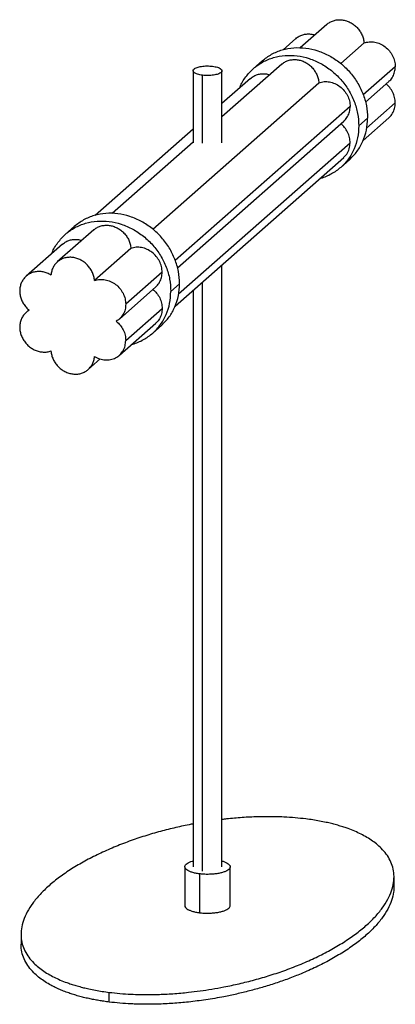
# Paper-space layout '_Dimétrica' of a CAD drawing. Header units: millimetres. Extents: x 59625 to 59807, y -7540 to -7062.
import ezdxf

# ---------------------------------------------------------------- set-up
doc = ezdxf.new("R2010")
doc.units = ezdxf.units.MM

psp = doc.layouts.new('_Dimétrica')

# ---------------------------------------------------------------- linework, layer by layer
at = {"color": 7, "linetype": 'Continuous', "lineweight": 25}
for p, q in [((59773.81, -7064.57), (59760.84, -7076.02)), ((59758.69, -7071.47), (59752.56, -7076.88)), ((59791.87, -7073.56), (59780.55, -7083.55)), ((59751.89, -7083.9), (59722.9, -7109.47)), ((59742.46, -7082.26), (59738.22, -7086)), ((59807.03, -7085.11), (59791.47, -7098.84)), ((59708.9, -7087.07), (59708.9, -7122.04)), ((59713.43, -7122.25), (59713.43, -7089.26)), ((59722.9, -7122.04), (59722.9, -7087.07)), ((59689.33, -7163.99), (59769.95, -7092.89)), ((59736.77, -7090.8), (59722.9, -7103.03)), ((59792.49, -7102.36), (59803.93, -7092.27)), ((59785.11, -7104.44), (59700.25, -7179.28)), ((59793.07, -7115.03), (59807.03, -7102.71)), ((59701.27, -7182.81), (59782.01, -7111.61)), ((59793.56, -7110.03), (59789.32, -7113.78)), ((59791.4, -7120.92), (59803.93, -7109.88)), ((59708.9, -7115.38), (59661.34, -7157.32)), ((59708.9, -7121.82), (59669.62, -7156.46)), ((59701.85, -7195.47), (59785.11, -7122.05)), ((59700.18, -7201.37), (59782.01, -7129.21)), ((59780.55, -7134), (59784.8, -7130.26)), ((59660.68, -7164.35), (59643, -7179.94)), ((59651.25, -7162.71), (59647.01, -7166.45)), ((59645.55, -7171.25), (59627.88, -7186.84)), ((59678.74, -7173.34), (59661.06, -7188.93)), ((59693.89, -7184.89), (59676.22, -7200.48)), ((59722.9, -7473.63), (59722.9, -7181.33)), ((59698.1, -7194.22), (59702.35, -7190.48)), ((59713.43, -7475.81), (59713.43, -7189.69)), ((59673.11, -7207.64), (59690.79, -7192.05)), ((59708.9, -7193.68), (59708.9, -7473.63)), ((59629.23, -7203.25), (59627.88, -7204.44)), ((59676.22, -7218.08), (59693.89, -7202.49)), ((59673.11, -7225.24), (59690.79, -7209.65)), ((59689.34, -7214.45), (59693.58, -7210.71)), ((59657.99, -7232.14), (59663.8, -7227.02)), ((59704.9, -7473.63), (59704.9, -7492.48)), ((59712.01, -7477.06), (59712.01, -7495.91)), ((59726.9, -7492.48), (59726.9, -7473.63)), ((59806.41, -7483.23), (59806.41, -7478.52)), ((59625.39, -7506.45), (59625.39, -7511.16)), ((59668.17, -7539.29), (59668.17, -7534.58))]:
    psp.add_line(p, q, dxfattribs=at)
for points, knots in [([(59773.84, -7064.6), (59773.93, -7064.5), (59774.45, -7063.96), (59775.67, -7063.27), (59777.42, -7062.57), (59779.33, -7062.26), (59781.31, -7062.33), (59783.28, -7062.76), (59785.19, -7063.55), (59786.97, -7064.68), (59788.54, -7066.09), (59789.87, -7067.75), (59790.89, -7069.59), (59791.61, -7071.55), (59791.79, -7072.89), (59791.87, -7073.56)], [0, 0, 0, 0, 0.017322, 0.099211, 0.181101, 0.262991, 0.344881, 0.426771, 0.508661, 0.590551, 0.672441, 0.75433, 0.83622, 0.91811, 1, 1, 1, 1]), ([(59758.72, -7071.5), (59759, -7071.26), (59759.73, -7070.59), (59761.2, -7069.85), (59763.02, -7069.3), (59764.96, -7069.15), (59766.65, -7069.28), (59767.64, -7069.6), (59767.99, -7069.71)], [0, 0, 0, 0, 0.116179, 0.311044, 0.505909, 0.700774, 0.895639, 1, 1, 1, 1]), ([(59731.62, -7095.34), (59731.66, -7095.22), (59732.25, -7093.28), (59734.41, -7090.01), (59738.07, -7085.84), (59742.66, -7082.65), (59747.86, -7080.5), (59753.51, -7079.48), (59759.39, -7079.64), (59765.27, -7080.96), (59770.92, -7083.4), (59776.13, -7086.87), (59780.69, -7091.22), (59784.44, -7096.29), (59787.21, -7101.89), (59788.99, -7107.81), (59789.21, -7111.79), (59789.32, -7113.78)], [0, 0, 0, 0, 0.004815, 0.075899, 0.146984, 0.218069, 0.289153, 0.360238, 0.431323, 0.502407, 0.573492, 0.644577, 0.715661, 0.786746, 0.857831, 0.928915, 1, 1, 1, 1]), ([(59751.92, -7083.93), (59752.01, -7083.83), (59752.53, -7083.29), (59753.75, -7082.6), (59755.5, -7081.9), (59757.41, -7081.6), (59759.39, -7081.66), (59761.36, -7082.09), (59763.27, -7082.89), (59765.05, -7084.01), (59766.62, -7085.42), (59767.95, -7087.08), (59768.97, -7088.92), (59769.69, -7090.88), (59769.87, -7092.22), (59769.95, -7092.89)], [0, 0, 0, 0, 0.017322, 0.099211, 0.181101, 0.262991, 0.344881, 0.426771, 0.508661, 0.590551, 0.672441, 0.75433, 0.83622, 0.91811, 1, 1, 1, 1]), ([(59803.89, -7092.23), (59804.05, -7092.11), (59804.86, -7091.52), (59805.88, -7089.96), (59806.86, -7087.68), (59806.97, -7085.97), (59807.03, -7085.11)], [0, 0, 0, 0, 0.0752998, 0.3835332, 0.6917666, 1, 1, 1, 1]), ([(59736.8, -7090.84), (59737.07, -7090.59), (59737.81, -7089.92), (59739.27, -7089.19), (59741.1, -7088.63), (59743.04, -7088.48), (59744.73, -7088.61), (59745.72, -7088.93), (59746.07, -7089.04)], [0, 0, 0, 0, 0.116179, 0.311044, 0.505909, 0.700774, 0.895639, 1, 1, 1, 1]), ([(59807.03, -7102.71), (59806.97, -7101.84), (59806.85, -7100.1), (59805.89, -7097.56), (59804.49, -7095.25), (59803.2, -7094.05), (59802.57, -7093.47)], [0, 0, 0, 0, 0.254397, 0.508795, 0.763192, 1, 1, 1, 1]), ([(59781.97, -7111.56), (59782.13, -7111.44), (59782.94, -7110.85), (59783.96, -7109.3), (59784.94, -7107.01), (59785.05, -7105.3), (59785.11, -7104.44)], [0, 0, 0, 0, 0.0753, 0.383533, 0.691767, 1, 1, 1, 1]), ([(59803.9, -7109.85), (59803.99, -7109.79), (59804.76, -7109.26), (59805.78, -7107.74), (59806.84, -7105.39), (59806.97, -7103.61), (59807.03, -7102.71)], [0, 0, 0, 0, 0.037586, 0.358391, 0.679195, 1, 1, 1, 1]), ([(59789.32, -7113.78), (59789.21, -7115.74), (59788.99, -7119.66), (59787.21, -7125.13), (59784.44, -7130.02), (59780.7, -7134.18), (59776.1, -7137.28), (59772.59, -7139.02), (59770.59, -7139.37), (59770.46, -7139.39)], [0, 0, 0, 0, 0.164806, 0.329612, 0.494419, 0.659225, 0.824031, 0.988837, 1, 1, 1, 1]), ([(59785.11, -7122.05), (59785.05, -7121.18), (59784.93, -7119.44), (59783.97, -7116.89), (59782.57, -7114.59), (59781.28, -7113.38), (59780.65, -7112.8)], [0, 0, 0, 0, 0.254397, 0.508795, 0.763192, 1, 1, 1, 1]), ([(59781.95, -7129.16), (59782.49, -7128.65), (59783.71, -7127.5), (59784.86, -7125.02), (59785.03, -7123.04), (59785.11, -7122.05)], [0, 0, 0, 0, 0.282126, 0.641063, 1, 1, 1, 1]), ([(59640.4, -7175.79), (59640.44, -7175.67), (59641.03, -7173.72), (59643.2, -7170.46), (59646.85, -7166.29), (59651.44, -7163.1), (59656.64, -7160.94), (59662.29, -7159.93), (59668.17, -7160.09), (59674.05, -7161.41), (59679.7, -7163.85), (59684.91, -7167.31), (59689.47, -7171.66), (59693.22, -7176.74), (59695.99, -7182.33), (59697.77, -7188.26), (59697.99, -7192.23), (59698.1, -7194.22)], [0, 0, 0, 0, 0.004815, 0.075899, 0.146984, 0.218069, 0.289153, 0.360238, 0.431323, 0.502407, 0.573492, 0.644577, 0.715661, 0.786746, 0.857831, 0.928915, 1, 1, 1, 1]), ([(59660.7, -7164.37), (59660.79, -7164.28), (59661.32, -7163.74), (59662.53, -7163.04), (59664.28, -7162.35), (59666.2, -7162.04), (59668.17, -7162.1), (59670.15, -7162.54), (59672.06, -7163.33), (59673.83, -7164.45), (59675.41, -7165.87), (59676.73, -7167.52), (59677.76, -7169.36), (59678.47, -7171.33), (59678.65, -7172.67), (59678.74, -7173.34)], [0, 0, 0, 0, 0.017322, 0.099211, 0.181101, 0.262991, 0.344881, 0.426771, 0.508661, 0.590551, 0.672441, 0.75433, 0.83622, 0.91811, 1, 1, 1, 1]), ([(59645.58, -7171.28), (59645.86, -7171.03), (59646.59, -7170.37), (59648.06, -7169.63), (59649.88, -7169.08), (59651.82, -7168.93), (59653.51, -7169.06), (59654.5, -7169.38), (59654.85, -7169.49)], [0, 0, 0, 0, 0.116179, 0.311044, 0.505909, 0.700774, 0.895639, 1, 1, 1, 1]), ([(59690.75, -7192), (59690.91, -7191.89), (59691.72, -7191.3), (59692.74, -7189.74), (59693.72, -7187.46), (59693.84, -7185.75), (59693.89, -7184.89)], [0, 0, 0, 0, 0.0753, 0.383533, 0.691767, 1, 1, 1, 1]), ([(59679.25, -7219.83), (59679.37, -7219.81), (59681.38, -7219.47), (59684.88, -7217.73), (59689.48, -7214.63), (59693.22, -7210.47), (59695.99, -7205.58), (59697.77, -7200.1), (59697.99, -7196.18), (59698.1, -7194.22)], [0, 0, 0, 0, 0.011163, 0.175969, 0.340775, 0.505581, 0.670388, 0.835194, 1, 1, 1, 1]), ([(59689.44, -7193.25), (59690.06, -7193.83), (59691.35, -7195.03), (59692.76, -7197.33), (59693.72, -7199.88), (59693.83, -7201.62), (59693.89, -7202.49)], [0, 0, 0, 0, 0.236808, 0.491205, 0.745603, 1, 1, 1, 1]), ([(59693.89, -7202.49), (59693.83, -7203.38), (59693.71, -7205.17), (59692.64, -7207.51), (59691.62, -7209.04), (59690.85, -7209.57), (59690.77, -7209.62)], [0, 0, 0, 0, 0.320805, 0.641609, 0.962414, 1, 1, 1, 1]), ([(59708.9, -7452.82), (59708.58, -7452.88), (59705.69, -7453.39), (59700.35, -7454.58), (59692.82, -7456.46), (59685.25, -7458.69), (59677.7, -7461.26), (59670.26, -7464.16), (59663.05, -7467.38), (59656.18, -7470.89), (59649.79, -7474.66), (59643.99, -7478.64), (59638.87, -7482.78), (59634.51, -7487.01), (59630.96, -7491.27), (59628.27, -7495.51), (59626.44, -7499.66), (59625.46, -7503.66), (59625.29, -7507.48), (59625.87, -7511.07), (59627.13, -7514.41), (59629, -7517.48), (59631.27, -7520.14), (59633.77, -7522.4), (59636.35, -7524.31), (59639.13, -7526.02), (59642.07, -7527.55), (59645.16, -7528.93), (59648.11, -7530.05), (59650.84, -7530.95), (59653.26, -7531.66), (59655.77, -7532.32), (59658.51, -7532.96), (59661.51, -7533.56), (59664.78, -7534.12), (59667.04, -7534.42), (59668.17, -7534.58)], [0, 0, 0, 0, 0.003769, 0.033956, 0.066489, 0.101402, 0.13867, 0.178199, 0.220081, 0.263708, 0.308734, 0.354755, 0.401322, 0.447891, 0.493912, 0.538938, 0.582565, 0.624446, 0.663975, 0.701244, 0.736158, 0.76869, 0.798875, 0.821939, 0.843679, 0.864164, 0.882444, 0.900202, 0.917542, 0.928866, 0.94002, 0.951039, 0.961962, 0.974715, 0.987373, 1, 1, 1, 1]), ([(59668.17, -7534.58), (59669.9, -7534.77), (59673.37, -7535.17), (59678.36, -7535.49), (59683.01, -7535.66), (59687.29, -7535.69), (59691.42, -7535.63), (59695.37, -7535.47), (59699.13, -7535.25), (59702.92, -7534.95), (59707.33, -7534.51), (59712.4, -7533.89), (59718.14, -7533.03), (59724.5, -7531.88), (59731.47, -7530.39), (59738.98, -7528.5), (59746.55, -7526.27), (59754.1, -7523.71), (59761.54, -7520.81), (59768.76, -7517.59), (59775.62, -7514.07), (59782.01, -7510.3), (59787.81, -7506.32), (59792.93, -7502.19), (59797.3, -7497.96), (59800.84, -7493.69), (59803.53, -7489.46), (59805.36, -7485.31), (59806.34, -7481.3), (59806.51, -7477.48), (59805.94, -7473.9), (59804.68, -7470.56), (59802.81, -7467.48), (59800.53, -7464.83), (59798.03, -7462.57), (59795.45, -7460.65), (59792.67, -7458.94), (59789.73, -7457.41), (59786.65, -7456.03), (59783.69, -7454.91), (59780.96, -7454.01), (59778.54, -7453.3), (59776.04, -7452.64), (59773.29, -7452), (59770.29, -7451.4), (59767.02, -7450.84), (59764.76, -7450.54), (59763.63, -7450.39)], [0, 0, 0, 0, 0.015821, 0.03176, 0.04394, 0.05628, 0.068855, 0.079689, 0.090707, 0.101945, 0.11344, 0.13055, 0.148707, 0.167967, 0.193179, 0.22035, 0.249509, 0.280634, 0.313648, 0.348627, 0.385063, 0.422668, 0.461104, 0.499996, 0.538889, 0.577326, 0.61493, 0.651367, 0.686344, 0.719359, 0.750485, 0.779644, 0.806814, 0.832025, 0.851287, 0.869444, 0.886552, 0.90182, 0.916651, 0.931133, 0.940591, 0.949906, 0.959109, 0.968231, 0.978883, 0.989454, 1, 1, 1, 1]), ([(59763.63, -7450.39), (59761.9, -7450.19), (59758.43, -7449.79), (59753.44, -7449.47), (59748.79, -7449.31), (59744.51, -7449.27), (59740.38, -7449.34), (59736.44, -7449.49), (59732.67, -7449.71), (59728.89, -7450.02), (59725.61, -7450.33), (59723.63, -7450.58), (59722.9, -7450.67)], [0, 0, 0, 0, 0.131608, 0.264189, 0.365502, 0.468154, 0.572752, 0.662877, 0.754526, 0.848011, 0.943626, 1, 1, 1, 1]), ([(59712.01, -7477.06), (59711.35, -7476.96), (59710.03, -7476.76), (59708.32, -7476.31), (59706.89, -7475.77), (59705.81, -7475.14), (59705.12, -7474.46), (59704.84, -7473.74), (59704.98, -7473.02), (59705.54, -7472.32), (59706.51, -7471.68), (59707.64, -7471.16), (59708.55, -7470.91), (59708.9, -7470.82)], [0, 0, 0, 0, 0.0940985, 0.1881971, 0.2822956, 0.3763941, 0.4704926, 0.5645912, 0.6586897, 0.7527882, 0.8468867, 0.9409853, 1, 1, 1, 1]), ([(59722.9, -7470.82), (59723.08, -7470.86), (59723.84, -7471.05), (59724.9, -7471.48), (59725.99, -7472.11), (59726.69, -7472.79), (59726.97, -7473.51), (59726.82, -7474.23), (59726.26, -7474.93), (59725.29, -7475.58), (59723.97, -7476.15), (59722.34, -7476.63), (59720.46, -7476.99), (59718.4, -7477.22), (59716.25, -7477.31), (59714.08, -7477.27), (59712.7, -7477.13), (59712.01, -7477.06)], [0, 0, 0, 0, 0.0217, 0.091579, 0.161457, 0.231336, 0.301214, 0.371093, 0.440971, 0.51085, 0.580729, 0.650607, 0.720486, 0.790364, 0.860243, 0.930121, 1, 1, 1, 1]), ([(59806.33, -7483.23), (59806.33, -7484.13), (59806.31, -7486.38), (59805.34, -7490.02), (59803.53, -7494.17), (59800.84, -7498.41), (59797.3, -7502.67), (59792.93, -7506.9), (59787.81, -7511.04), (59782.01, -7515.01), (59775.62, -7518.78), (59768.76, -7522.3), (59761.92, -7525.35), (59755.28, -7527.97), (59748.99, -7530.18), (59742.67, -7532.15), (59736.37, -7533.89), (59730.16, -7535.39), (59724.53, -7536.58), (59719.51, -7537.5), (59715.18, -7538.2), (59710.92, -7538.79), (59706.85, -7539.28), (59702.92, -7539.66), (59699.13, -7539.96), (59695.37, -7540.19), (59691.78, -7540.33), (59688.36, -7540.39), (59685.13, -7540.39), (59681.95, -7540.33), (59678.02, -7540.18), (59673.37, -7539.88), (59669.9, -7539.49), (59668.17, -7539.29)], [0, 0, 0, 0, 0.033026, 0.082304, 0.133637, 0.186616, 0.240766, 0.295561, 0.350354, 0.404503, 0.457482, 0.508815, 0.558095, 0.596956, 0.634151, 0.669618, 0.702613, 0.733847, 0.763349, 0.783788, 0.803724, 0.822165, 0.840176, 0.85637, 0.872203, 0.887725, 0.90299, 0.916312, 0.929435, 0.942402, 0.955255, 0.97771, 1, 1, 1, 1]), ([(59704.93, -7492.48), (59704.92, -7492.52), (59704.85, -7492.8), (59705.14, -7493.31), (59705.8, -7494), (59706.89, -7494.63), (59708.32, -7495.17), (59710.04, -7495.62), (59711.35, -7495.81), (59712.01, -7495.91)], [0, 0, 0, 0, 0.02586, 0.1882166, 0.3505733, 0.51293, 0.6752867, 0.8376433, 1, 1, 1, 1]), ([(59712.01, -7495.91), (59712.7, -7495.98), (59714.08, -7496.13), (59716.25, -7496.17), (59718.4, -7496.08), (59720.46, -7495.84), (59722.34, -7495.48), (59723.97, -7495.01), (59725.3, -7494.43), (59726.25, -7493.79), (59726.82, -7493.12), (59726.86, -7492.68), (59726.87, -7492.48)], [0, 0, 0, 0, 0.101619, 0.203237, 0.304856, 0.406474, 0.508093, 0.609711, 0.71133, 0.812949, 0.914567, 1, 1, 1, 1]), ([(59668.17, -7539.29), (59667.32, -7539.18), (59665.62, -7538.95), (59663.15, -7538.56), (59660.73, -7538.12), (59658.26, -7537.61), (59655.77, -7537.04), (59653.26, -7536.38), (59650.84, -7535.66), (59648.41, -7534.86), (59646, -7533.97), (59643.62, -7532.97), (59641.37, -7531.91), (59638.92, -7530.61), (59636.35, -7529.03), (59633.77, -7527.11), (59631.27, -7524.85), (59629, -7522.2), (59627.12, -7519.12), (59625.9, -7515.78), (59625.35, -7513.09), (59625.44, -7511.53), (59625.47, -7511.16)], [0, 0, 0, 0, 0.027256, 0.054533, 0.081912, 0.109474, 0.140906, 0.172617, 0.204714, 0.237303, 0.274631, 0.312593, 0.351318, 0.390928, 0.449878, 0.512439, 0.57881, 0.665677, 0.759296, 0.859768, 0.967018, 1, 1, 1, 1])]:
    psp.add_open_spline(points, degree=3, knots=knots, dxfattribs=at)
for points in [[(59742.46, -7082.26), (59743.93, -7081.13), (59746.86, -7078.87), (59752.11, -7076.77), (59757.75, -7075.74), (59763.63, -7075.9), (59769.51, -7077.22), (59775.16, -7079.66), (59780.37, -7083.12), (59784.93, -7087.48), (59788.68, -7092.55), (59791.45, -7098.15), (59793.23, -7104.07), (59793.45, -7108.05), (59793.56, -7110.03)], [(59791.87, -7073.56), (59792.71, -7073.34), (59794.37, -7072.89), (59797.07, -7073.09), (59799.71, -7073.91), (59802.15, -7075.37), (59804.23, -7077.35), (59805.8, -7079.75), (59806.84, -7082.4), (59806.97, -7084.21), (59807.03, -7085.11)], [(59713.43, -7089.26), (59712.61, -7089.12), (59710.97, -7088.83), (59709.36, -7088.05), (59708.72, -7087.15), (59709.18, -7086.23), (59710.67, -7085.43), (59712.94, -7084.9), (59715.69, -7084.67), (59717.48, -7084.82), (59718.38, -7084.89)], [(59718.38, -7084.89), (59719.2, -7085.03), (59720.84, -7085.31), (59722.44, -7086.09), (59723.08, -7087), (59722.62, -7087.92), (59721.14, -7088.71), (59718.86, -7089.25), (59716.11, -7089.48), (59714.32, -7089.33), (59713.43, -7089.26)], [(59769.95, -7092.89), (59770.79, -7092.67), (59772.45, -7092.23), (59775.15, -7092.42), (59777.79, -7093.24), (59780.23, -7094.7), (59782.31, -7096.69), (59783.88, -7099.08), (59784.92, -7101.73), (59785.05, -7103.54), (59785.11, -7104.44)], [(59784.8, -7130.26), (59786.1, -7128.95), (59788.72, -7126.33), (59791.44, -7121.38), (59793.23, -7115.92), (59793.45, -7112), (59793.56, -7110.03)], [(59702.35, -7190.48), (59702.24, -7188.49), (59702.01, -7184.51), (59700.23, -7178.59), (59697.47, -7173), (59693.72, -7167.92), (59689.15, -7163.57), (59683.94, -7160.11), (59678.29, -7157.67), (59672.41, -7156.34), (59666.53, -7156.18), (59660.89, -7157.21), (59655.64, -7159.31), (59652.71, -7161.58), (59651.25, -7162.71)], [(59693.89, -7184.89), (59693.83, -7183.98), (59693.7, -7182.17), (59692.67, -7179.52), (59691.09, -7177.13), (59689.01, -7175.15), (59686.57, -7173.69), (59683.93, -7172.87), (59681.23, -7172.67), (59679.57, -7173.11), (59678.74, -7173.34)], [(59661.06, -7188.93), (59660.97, -7188.26), (59660.8, -7186.92), (59660.08, -7184.95), (59659.06, -7183.11), (59657.73, -7181.46), (59656.15, -7180.04), (59654.38, -7178.92), (59652.47, -7178.13), (59650.49, -7177.69), (59648.52, -7177.63), (59646.61, -7177.94), (59644.84, -7178.62), (59643.26, -7179.64), (59641.93, -7180.96), (59640.91, -7182.54), (59640.19, -7184.32), (59640.02, -7185.62), (59639.93, -7186.26)], [(59639.93, -7186.26), (59639.32, -7185.93), (59638.1, -7185.27), (59636.13, -7184.72), (59634.15, -7184.51), (59632.21, -7184.67), (59630.37, -7185.21), (59628.71, -7186.1), (59627.29, -7187.31), (59626.14, -7188.8), (59625.31, -7190.51), (59624.83, -7192.39), (59624.72, -7194.38), (59624.97, -7196.39), (59625.59, -7198.37), (59626.55, -7200.24), (59627.79, -7201.96), (59628.84, -7202.91), (59629.36, -7203.38)], [(59661.06, -7188.93), (59661.89, -7188.7), (59663.55, -7188.26), (59666.26, -7188.46), (59668.9, -7189.28), (59671.34, -7190.74), (59673.41, -7192.72), (59674.99, -7195.11), (59676.02, -7197.76), (59676.15, -7199.57), (59676.22, -7200.48)], [(59693.58, -7210.71), (59694.89, -7209.4), (59697.5, -7206.78), (59700.22, -7201.82), (59702.02, -7196.36), (59702.24, -7192.44), (59702.35, -7190.48)], [(59629.36, -7203.38), (59628.84, -7203.72), (59627.79, -7204.4), (59626.55, -7205.8), (59625.59, -7207.43), (59624.97, -7209.26), (59624.72, -7211.21), (59624.83, -7213.22), (59625.31, -7215.22), (59626.14, -7217.14), (59627.29, -7218.92), (59628.71, -7220.49), (59630.37, -7221.8), (59632.21, -7222.8), (59634.15, -7223.46), (59636.13, -7223.74), (59638.1, -7223.68), (59639.32, -7223.33), (59639.93, -7223.15)], [(59676.22, -7200.48), (59676.16, -7201.33), (59676.04, -7203.04), (59675.08, -7205.35), (59673.64, -7207.34), (59672.3, -7208.25), (59671.62, -7208.7)], [(59671.62, -7208.7), (59672.3, -7209.33), (59673.64, -7210.57), (59675.08, -7212.92), (59676.04, -7215.47), (59676.16, -7217.21), (59676.22, -7218.08)], [(59661.06, -7225.82), (59661.89, -7226.25), (59663.55, -7227.11), (59666.26, -7227.6), (59668.9, -7227.44), (59671.34, -7226.6), (59673.41, -7225.13), (59674.99, -7223.14), (59676.02, -7220.75), (59676.15, -7218.97), (59676.22, -7218.08)], [(59639.93, -7223.15), (59640.02, -7223.82), (59640.19, -7225.16), (59640.91, -7227.13), (59641.93, -7228.97), (59643.26, -7230.62), (59644.84, -7232.04), (59646.61, -7233.16), (59648.52, -7233.95), (59650.49, -7234.39), (59652.47, -7234.45), (59654.38, -7234.14), (59656.15, -7233.46), (59657.73, -7232.44), (59659.06, -7231.12), (59660.08, -7229.54), (59660.8, -7227.76), (59660.97, -7226.46), (59661.06, -7225.82)]]:
    psp.add_open_spline(points, degree=3, dxfattribs=at)

doc.saveas('drawing.dxf')
